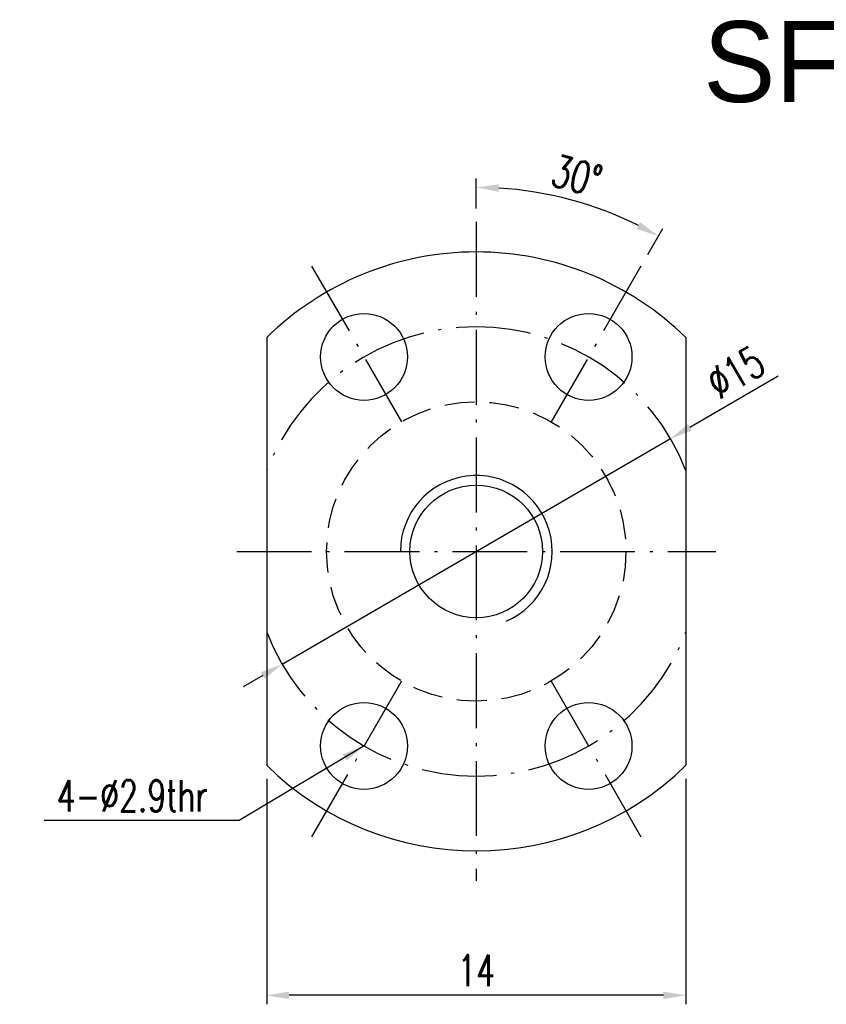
# Model space of a CAD drawing. Extents: x 11.3 to 65.1, y 22.5 to 55.4.
# Tile 1 of 47: x 11.3 to 38.2, y 22.5 to 55.4. Entities that reach past the tile are written whole.
import ezdxf

# ---------------------------------------------------------------- set-up
doc = ezdxf.new("R2010")
doc.units = 0
doc.header["$MEASUREMENT"] = 0
doc.linetypes.add('CL-5', pattern=[7.1, 5, -1, 0.1, -1])
doc.linetypes.add('HID-1', pattern=[1.5, 1, -0.5])
for name, color, linetype in [('CL', 1, 'CL-5'), ('DIM', 4, 'CONTINUOUS'), ('HID', 2, 'HID-1'), ('OUT', 3, 'CONTINUOUS')]:
    doc.layers.add(name, color=color, linetype=linetype)
doc.styles.add('CKSTANDARD', font='txt')
doc.styles.add('DIM-7', font='SIMPLEX.shx', dxfattribs={"width": 0.7, "bigfont": 'chineset.shx'})
doc.dimstyles.new('CNS', dxfattribs={"dimtxt": 3.5, "dimasz": 2.5, "dimexe": 1, "dimexo": 1.5, "dimgap": 0.09, "dimtad": 0, "dimdsep": 46, "dimtxsty": 'DIM-7', "dimcen": 0.09, "dimclrd": 1, "dimclre": 1, "dimclrt": 4, "dimadec": 0, "dimazin": 0, "dimtfac": 1, "dimtix": 1, "dimtmove": 2, "dimatfit": 3, "dimfxl": 1, "dimtvp": 0.971429, "dimtolj": 1, "dimarcsym": 0})

# ---------------------------------------------------------------- blocks, each defined once
blk = doc.blocks.new('*D7')
at = {"layer": 'DIM', "color": 7, "lineweight": -2, "transparency": 16777216}
for p, q in [((36.581, 43.456), (33.638, 41.747)), ((20.018, 33.837), (32.989, 41.37)), ((19.37, 33.46), (18.721, 33.084))]:
    blk.add_line(p, q, dxfattribs=at)
at = {"layer": 'DIM', "color": 7, "transparency": 16777216}
for points in [[(33.575, 41.855), (33.701, 41.639), (32.989, 41.37)], [(19.307, 33.569), (19.432, 33.352), (20.018, 33.837)]]:
    blk.add_solid(points, dxfattribs=at)
at = {"layer": 'DIM', "color": 7, "transparency": 16777216, "insert": (35.166, 43.588), "char_height": 1.05, "attachment_point": 5, "rotation": 30.1463, "style": 'DIM-7'}
blk.add_mtext('\\A1;∅15', dxfattribs=at)
blk = doc.blocks.new('*D6')
at = {"layer": 'DIM', "color": 7, "lineweight": -2, "transparency": 16777216}
for p, q in [((26.504, 49.054), (26.504, 50.06)), ((32.229, 47.52), (32.732, 48.392))]:
    blk.add_line(p, q, dxfattribs=at)
blk.add_arc((26.504, 37.604), 12.157, 63.5354, 86.4646, dxfattribs=at)
at = {"layer": 'DIM', "color": 7, "transparency": 16777216}
for points in [[(27.25, 49.612), (27.257, 49.862), (26.504, 49.76)], [(31.981, 48.597), (31.862, 48.376), (32.582, 48.132)]]:
    blk.add_solid(points, dxfattribs=at)
at = {"layer": 'DIM', "color": 7, "transparency": 16777216, "insert": (29.864, 50.143), "char_height": 1.05, "attachment_point": 5, "rotation": 345, "style": 'DIM-7'}
blk.add_mtext('\\A1;30°', dxfattribs=at)
blk = doc.blocks.new('*D5')
at = {"layer": 'DIM', "color": 7, "lineweight": -2, "transparency": 16777216}
for p, q in [((19.504, 30.012), (19.504, 22.483)), ((33.504, 30.012), (33.504, 22.483)), ((32.754, 22.783), (20.254, 22.783))]:
    blk.add_line(p, q, dxfattribs=at)
at = {"layer": 'DIM', "color": 7, "transparency": 16777216}
for points in [[(20.254, 22.908), (20.254, 22.658), (19.504, 22.783)], [(32.754, 22.908), (32.754, 22.658), (33.504, 22.783)]]:
    blk.add_solid(points, dxfattribs=at)
at = {"layer": 'DIM', "color": 7, "transparency": 16777216, "insert": (26.504, 23.608), "char_height": 1.05, "attachment_point": 5, "style": 'DIM-7'}
blk.add_mtext('\\A1;14', dxfattribs=at)

msp = doc.modelspace()

# ---------------------------------------------------------------- linework, layer by layer
at = {"layer": 'CL', "color": 7, "ltscale": 0.5}
for p, q in [((26.504, 48.604), (26.504, 26.604)), ((21.004, 47.13), (24.004, 41.934)), ((32.004, 47.13), (29.004, 41.934)), ((18.504, 37.604), (34.504, 37.604)), ((24.004, 33.274), (21.004, 28.077)), ((29.004, 33.274), (32.004, 28.077))]:
    msp.add_line(p, q, dxfattribs=at)
for start, end in [(21.0395, 158.9605), (201.0395, 338.9605)]:
    msp.add_arc((26.504, 37.604), 7.5, start, end, dxfattribs=at)
at = {"layer": 'DIM', "color": 7}
msp.add_arc((26.504, 37.604), 2.535, 293.2334, 180, dxfattribs=at)
at = {"layer": 'HID', "color": 7}
msp.add_circle((26.504, 37.604), 5, dxfattribs=at)
at = {"layer": 'OUT', "color": 7}
for p, q in [((19.504, 44.745), (19.504, 30.462)), ((33.504, 44.745), (33.504, 30.462))]:
    msp.add_line(p, q, dxfattribs=at)
for centre, radius in [((22.754, 44.099), 1.45), ((30.254, 44.099), 1.45), ((26.504, 37.604), 2.215), ((22.754, 31.109), 1.45), ((30.254, 31.109), 1.45)]:
    msp.add_circle(centre, radius, dxfattribs=at)
for start, end in [(90, 134.427), (45.573, 90), (225.573, 314.427)]:
    msp.add_arc((26.504, 37.604), 10, start, end, dxfattribs=at)

# ---------------------------------------------------------------- texts
at = {"layer": 'DIM', "color": 0, "insert": (34.085, 55.311), "char_height": 2.7, "width": 60.97394, "attachment_point": 1, "style": 'CKSTANDARD'}
msp.add_mtext('SFK00401', dxfattribs=at)
at = {"layer": 'DIM', "color": 7, "insert": (17.534, 29.443), "char_height": 1.05, "attachment_point": 6, "style": 'DIM-7'}
msp.add_mtext('\\A1;4-%%C2.9thr', dxfattribs=at)

# ---------------------------------------------------------------- dimensions: what is measured, and where the dimension line sits
at = {"layer": 'DIM', "color": 7}
dim = msp.add_angular_dim_2l(base=(30.662, 49.027), line1=((32.004, 47.13), (29.004, 41.934)), line2=((26.504, 48.604), (26.504, 26.604)), dimstyle='CNS', override={"dimscale": 0.3, "dimgap": 1, "dimtad": 1, "dimclrd": 7, "dimclre": 7, "dimclrt": 7, "dimtp": -0.005, "dimtm": -0.005, "dimtfac": 0.6, "dimtdec": 3, "dimtmove": 1}, dxfattribs=at)
dim.commit()
dim.dimension.update_dxf_attribs({"geometry": '*D6', "text_midpoint": (29.864, 50.143)})
dim = msp.add_diameter_dim_2p(p1=(20.018, 33.837), p2=(32.989, 41.37), dimstyle='CNS', override={"dimscale": 0.3, "dimgap": 1, "dimtad": 1, "dimclrd": 7, "dimclre": 7, "dimclrt": 7, "dimtp": -0.005, "dimtm": -0.005, "dimtfac": 0.6, "dimtdec": 3, "dimtmove": 1}, dxfattribs=at)
dim.commit()
dim.dimension.update_dxf_attribs({"geometry": '*D7', "text_midpoint": (35.58, 42.875), "dimtype": 163})
dim = msp.add_linear_dim(base=(19.504, 22.783), p1=(33.504, 30.462), p2=(19.504, 30.462), dimstyle='CNS', override={"dimscale": 0.3, "dimgap": 1, "dimtad": 1, "dimclrd": 7, "dimclre": 7, "dimclrt": 7, "dimtp": -0.005, "dimtm": -0.005, "dimtfac": 0.6, "dimtdec": 3, "dimtmove": 1}, dxfattribs=at)
dim.commit()
dim.dimension.update_dxf_attribs({"geometry": '*D5', "text_midpoint": (26.504, 23.608)})

# ---------------------------------------------------------------- leaders
at = {"layer": 'DIM', "color": 7, "annotation_type": 0, "has_hookline": 1, "hookline_direction": 1, "text_width": 5.46}
msp.add_leader([(22.754, 31.109), (18.584, 28.618), (17.834, 28.618)], dimstyle='CNS', override={"dimscale": 0.3, "dimgap": 1, "dimtad": 1, "dimclrd": 7, "dimclre": 7, "dimclrt": 7, "dimtp": -0.005, "dimtm": -0.005, "dimtfac": 0.6, "dimtdec": 3, "dimtmove": 1}, dxfattribs=at)

doc.saveas('drawing.dxf')
